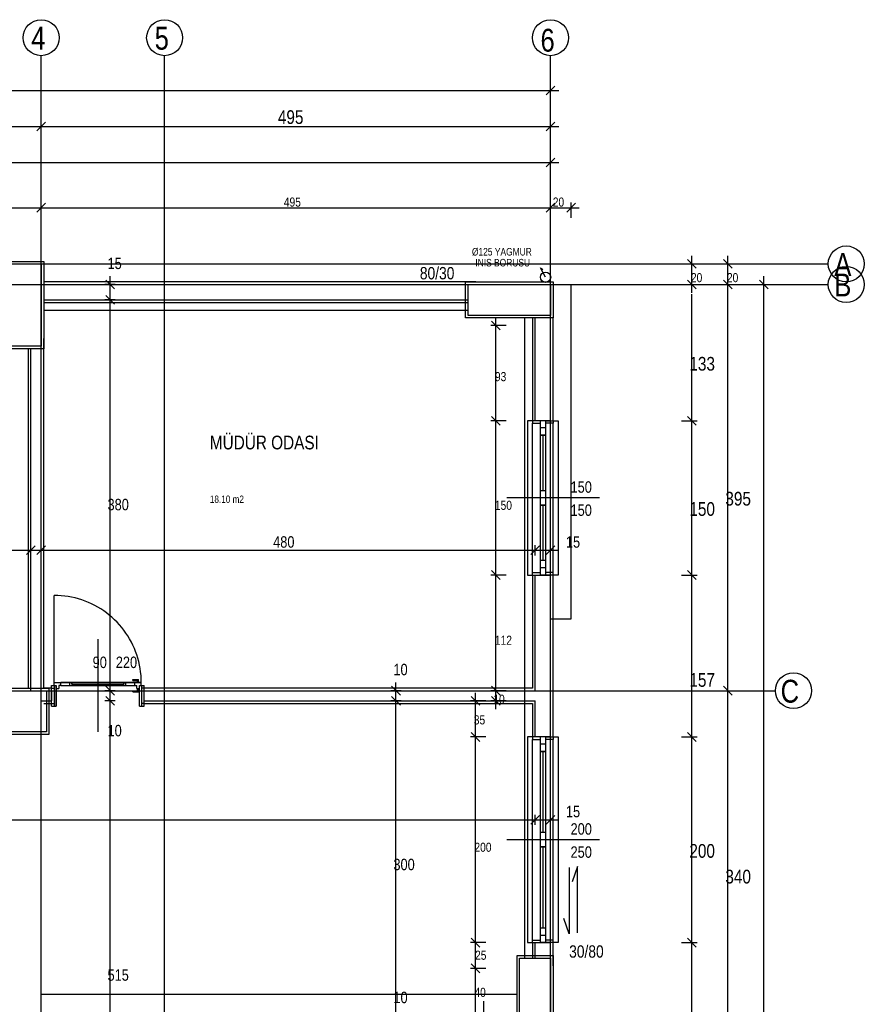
# Model space of a CAD drawing. Header units: centimetres. Extents: x 0 to 14595, y -30 to 2970.
# Tile 10 of 37: x 1816 to 2227, y 1655 to 2134. Entities that reach past the tile are written whole.
import ezdxf

# ---------------------------------------------------------------- set-up
doc = ezdxf.new("R2010")
doc.units = ezdxf.units.CM
doc.layers.add('ASN-MIMARI', color=8, linetype='CONTINUOUS')
doc.styles.get("Standard").update_dxf_attribs({"font": 'arial.ttf', "width": 0.8})

msp = doc.modelspace()

# ---------------------------------------------------------------- linework, layer by layer
at = {"layer": 'ASN-MIMARI'}
for p, q in [((1810.4, 2016.11), (1827.9, 2016.11)), ((1827.9, 2016.11), (1827.9, 1973.61)), ((2074.15, 864.84), (2074.15, 2017.57)), ((1587.9, 2014.86), (1826.65, 2014.86)), ((1587.9, 2014.86), (1826.65, 2014.86)), ((2071.75, 2008.4), (2069.23, 2012.88)), ((2069.23, 2012.88), (2070.4, 2012.14)), ((2032.9, 2006.11), (2075.4, 2006.11)), ((2032.9, 1988.61), (2032.9, 2006.11)), ((2075.4, 2006.11), (2075.4, 1988.61)), ((1471.65, 2004.86), (2084.15, 2004.86)), ((1827.9, 2004.86), (2039.15, 2004.86)), ((1827.9, 2004.86), (2073.32, 2004.86)), ((1827.9, 2004.86), (2073.32, 2004.86)), ((2142.89, 933.11), (2142.89, 2000.11)), ((1827.9, 1992.36), (2034.15, 1992.36)), ((2075.4, 1988.61), (2032.9, 1988.61)), ((2061.65, 1677.36), (2061.65, 1988.61)), ((2074.15, 1842.36), (2074.15, 1988.61)), ((1827.9, 1973.61), (1810.4, 1973.61)), ((1826.65, 1807.37), (1826.65, 1973.61)), ((2074.15, 1672.36), (2074.15, 1842.36)), ((1792.9, 1808.62), (1830.4, 1808.62)), ((1830.4, 1808.62), (1830.4, 1786.12)), ((2037.7, 1648.36), (2037.7, 1806.37)), ((1830.4, 1786.12), (1792.9, 1786.12)), ((2035.57, 1786.98), (2039.82, 1782.73)), ((2042.7, 1784.86), (2035.2, 1784.86)), ((2062.9, 1784.86), (2062.9, 1684.86)), ((2065.4, 1686.11), (2065.4, 1783.61)), ((2075.4, 1686.11), (2075.4, 1783.61)), ((2077.9, 1784.86), (2077.9, 1684.86)), ((2083.18, 1721.41), (2083.18, 1689.1)), ((2087.2, 1721.86), (2084.63, 1714.39)), ((2087.2, 1689.55), (2087.2, 1721.86)), ((2083.18, 1689.1), (2080.62, 1696.57)), ((2069.15, 1691.86), (2069.15, 1688.36)), ((2071.65, 1691.86), (2071.65, 1688.36)), ((2035.57, 1686.98), (2039.82, 1682.73)), ((2065.4, 1684.86), (2065.4, 1686.11)), ((2065.4, 1686.11), (2069.15, 1686.11)), ((2069.15, 1688.36), (2069.15, 1684.86)), ((2071.65, 1688.36), (2069.15, 1688.36)), ((2071.65, 1688.36), (2071.65, 1684.86)), ((2075.4, 1686.11), (2071.65, 1686.11)), ((2075.4, 1684.86), (2075.4, 1686.11)), ((2042.7, 1684.86), (2035.2, 1684.86)), ((2062.9, 1684.86), (2069.15, 1684.86)), ((2065.4, 1684.86), (2065.4, 1677.36)), ((2066.65, 1677.36), (2066.65, 1684.86)), ((2066.65, 1684.86), (2074.15, 1684.86)), ((2071.65, 1684.86), (2069.15, 1684.86)), ((2077.9, 1684.86), (2071.65, 1684.86)), ((2074.15, 1672.36), (2074.15, 1684.86)), ((2075.4, 1673.61), (2075.4, 1684.86)), ((2057.9, 1678.61), (2075.4, 1678.61)), ((2057.9, 1636.11), (2057.9, 1678.61)), ((2075.4, 1678.61), (2075.4, 1636.11)), ((1826.65, 1659.86), (2057.9, 1659.86))]:
    msp.add_line(p, q, dxfattribs=at)
for points in [[(1826.65, 2016.11), (1826.65, 2116.11)], [(1886.65, 2016.11), (1886.65, 2116.11)], [(2074.15, 2016.11), (2074.15, 2116.11)], [(2074.15, 2096.66), (2074.15, 2101.66)], [(1542.65, 2099.16), (2078.15, 2099.16)], [(2076.27, 2101.28), (2072.03, 2097.04)], [(2074.15, 2064.16), (2074.15, 2099.16)], [(1828.77, 2083.78), (1824.53, 2079.54)], [(1826.65, 2079.16), (1826.65, 2084.16)], [(2076.27, 2083.78), (2072.03, 2079.54)], [(2074.15, 2079.16), (2074.15, 2084.16)], [(1542.65, 2081.66), (2078.15, 2081.66)], [(1542.65, 2064.16), (2078.15, 2064.16)], [(2076.27, 2066.28), (2072.03, 2062.04)], [(2074.15, 2059.16), (2074.15, 2066.66)], [(1828.77, 2044.33), (1824.53, 2040.09)], [(1826.65, 2037.21), (1826.65, 2044.71)], [(2076.27, 2044.33), (2072.03, 2040.09)], [(2076.27, 2044.33), (2072.03, 2040.09)], [(2074.15, 2037.21), (2074.15, 2044.71)], [(2074.15, 2037.21), (2074.15, 2044.71)], [(2086.27, 2044.33), (2082.03, 2040.09)], [(2084.15, 2037.21), (2084.15, 2044.71)], [(1542.65, 2042.21), (2078.15, 2042.21)], [(2070.15, 2042.21), (2088.15, 2042.21)], [(1826.65, 864.84), (1826.65, 2016.11)], [(1886.65, 864.84), (1886.65, 2016.11)], [(2140.77, 2016.98), (2145.01, 2012.74)], [(2142.89, 2000.86), (2142.89, 2018.86)], [(2158.27, 2016.98), (2162.51, 2012.74)], [(2160.39, 2000.86), (2160.39, 2018.86)], [(1471.65, 2014.86), (2084.15, 2014.86)], [(1811.65, 2014.86), (1826.65, 2014.86)], [(1826.65, 2014.86), (1826.65, 1974.86)], [(2084.15, 2014.86), (2209.15, 2014.86)], [(2137.89, 2014.86), (2145.39, 2014.86)], [(2155.39, 2014.86), (2162.89, 2014.86)], [(2037.9, 2006.11), (1827.91, 2006.11)], [(1858.02, 2006.98), (1862.27, 2002.74)], [(1860.14, 950.76), (1860.14, 2008.86)], [(2140.77, 2006.98), (2145.01, 2002.74)], [(2140.77, 2006.98), (2145.01, 2002.74)], [(2158.27, 2006.98), (2162.51, 2002.74)], [(2158.27, 2006.98), (2162.51, 2002.74)], [(2158.27, 2006.98), (2162.51, 2002.74)], [(2160.39, 929.11), (2160.39, 2008.86)], [(2175.77, 2006.98), (2180.01, 2002.74)], [(2177.89, 929.11), (2177.89, 2008.86)], [(1827.9, 2004.86), (2039.15, 2004.86)], [(1862.64, 2004.86), (1857.64, 2004.86)], [(2034.15, 1989.86), (2034.15, 2004.86)], [(2034.15, 2004.86), (2074.15, 2004.86)], [(2074.15, 2004.86), (2074.15, 1989.86)], [(2084.15, 2004.86), (2209.15, 2004.86)], [(2084.15, 1842.36), (2084.15, 2004.86)], [(2137.89, 2004.86), (2145.39, 2004.86)], [(2137.89, 2004.86), (2145.39, 2004.86)], [(2142.89, 2004.86), (2177.89, 2004.86)], [(2155.39, 2004.86), (2162.89, 2004.86)], [(2157.89, 2004.86), (2162.89, 2004.86)], [(2157.89, 2004.86), (2162.89, 2004.86)], [(2175.39, 2004.86), (2180.39, 2004.86)], [(1827.9, 1997.36), (2034.15, 1997.36)], [(1862.64, 1997.36), (1857.64, 1997.36)], [(1858.02, 1999.48), (1862.27, 1995.24)], [(1827.91, 1996.11), (2034.15, 1996.11)], [(2074.15, 1989.86), (2034.15, 1989.86)], [(2045.52, 1986.98), (2049.77, 1982.74)], [(2047.65, 1798.37), (2047.65, 1988.86)], [(2065.4, 1988.61), (2065.4, 1938.61)], [(2066.65, 1938.61), (2066.65, 1988.61)], [(2074.15, 1938.61), (2074.15, 1988.61)], [(2075.4, 1938.61), (2075.4, 1988.61)], [(2052.65, 1984.86), (2045.15, 1984.86)], [(1827.9, 1808.62), (1827.9, 1978.6)], [(1826.65, 1974.86), (1811.65, 1974.86)], [(1820.4, 1973.61), (1820.4, 1808.62)], [(1821.65, 1807.37), (1821.65, 1973.61)], [(1826.65, 1807.37), (1826.65, 1973.61)], [(2045.52, 1940.73), (2049.77, 1936.49)], [(2140.77, 1940.73), (2145.01, 1936.49)], [(2052.65, 1938.61), (2045.15, 1938.61)], [(2069.15, 1938.61), (2062.9, 1938.61)], [(2062.9, 1938.61), (2062.9, 1863.61)], [(2065.4, 1938.61), (2065.4, 1937.36)], [(2065.4, 1937.36), (2069.15, 1937.36)], [(2065.4, 1864.86), (2065.4, 1937.36)], [(2074.15, 1938.61), (2066.65, 1938.61)], [(2069.15, 1938.61), (2069.15, 1935.11)], [(2071.65, 1938.61), (2069.15, 1938.61)], [(2069.15, 1935.11), (2069.15, 1931.61)], [(2071.65, 1935.11), (2069.15, 1935.11)], [(2071.65, 1938.61), (2071.65, 1935.11)], [(2071.65, 1938.61), (2077.9, 1938.61)], [(2075.4, 1937.36), (2071.65, 1937.36)], [(2071.65, 1935.11), (2071.65, 1931.61)], [(2075.4, 1938.61), (2075.4, 1937.36)], [(2075.4, 1864.86), (2075.4, 1937.36)], [(2077.9, 1938.61), (2077.9, 1863.61)], [(2137.89, 1938.61), (2145.39, 1938.61)], [(2069.15, 1931.61), (2069.15, 1904.61)], [(2070.35, 1931.61), (2069.15, 1931.61)], [(2069.15, 1931.61), (2071.65, 1931.61)], [(2070.4, 1931.61), (2070.35, 1931.61)], [(2070.35, 1931.61), (2070.35, 1904.61)], [(2071.65, 1931.61), (2070.4, 1931.61)], [(2071.65, 1931.61), (2071.65, 1904.61)], [(2097.9, 1901.11), (2052.9, 1901.11)], [(2069.15, 1904.61), (2069.15, 1901.11)], [(2070.35, 1904.61), (2069.15, 1904.61)], [(2071.65, 1904.61), (2069.15, 1904.61)], [(2069.15, 1901.11), (2069.15, 1897.61)], [(2071.65, 1901.11), (2069.15, 1901.11)], [(2070.4, 1904.61), (2070.35, 1904.61)], [(2071.65, 1904.61), (2070.4, 1904.61)], [(2071.65, 1904.61), (2071.65, 1901.11)], [(2071.65, 1901.11), (2071.65, 1897.61)], [(2069.15, 1897.61), (2069.15, 1870.61)], [(2070.35, 1897.61), (2069.15, 1897.61)], [(2069.15, 1897.61), (2071.65, 1897.61)], [(2070.4, 1897.61), (2070.35, 1897.61)], [(2070.35, 1897.61), (2070.35, 1870.61)], [(2071.65, 1897.61), (2070.4, 1897.61)], [(2071.65, 1897.61), (2071.65, 1870.61)], [(1823.77, 1877.76), (1819.53, 1873.52)], [(1821.65, 1873.14), (1821.65, 1878.14)], [(1828.77, 1877.76), (1824.53, 1873.52)], [(1826.65, 1873.14), (1826.65, 1878.14)], [(2068.77, 1877.76), (2064.53, 1873.52)], [(2066.65, 1873.14), (2066.65, 1878.14)], [(2076.27, 1877.76), (2072.03, 1873.52)], [(2074.15, 1873.14), (2074.15, 1878.14)], [(1542.65, 1875.64), (2078.15, 1875.64)], [(2069.15, 1870.61), (2069.15, 1867.11)], [(2070.35, 1870.61), (2069.15, 1870.61)], [(2071.65, 1870.61), (2069.15, 1870.61)], [(2069.15, 1867.11), (2069.15, 1863.61)], [(2071.65, 1867.11), (2069.15, 1867.11)], [(2070.4, 1870.61), (2070.35, 1870.61)], [(2071.65, 1870.61), (2070.4, 1870.61)], [(2071.65, 1870.61), (2071.65, 1867.11)], [(2071.65, 1867.11), (2071.65, 1863.61)], [(2052.65, 1863.61), (2045.15, 1863.61)], [(2045.52, 1865.73), (2049.77, 1861.49)], [(2062.9, 1863.61), (2069.15, 1863.61)], [(2065.4, 1863.61), (2065.4, 1864.86)], [(2065.4, 1864.86), (2069.15, 1864.86)], [(2065.4, 1863.61), (2065.4, 1808.62)], [(2066.65, 1807.37), (2066.65, 1863.61)], [(2066.65, 1863.61), (2074.15, 1863.61)], [(2071.65, 1863.61), (2069.15, 1863.61)], [(2075.4, 1864.86), (2071.65, 1864.86)], [(2077.9, 1863.61), (2071.65, 1863.61)], [(2074.15, 1784.86), (2074.15, 1863.61)], [(2075.4, 1863.61), (2075.4, 1864.86)], [(2075.4, 1784.86), (2075.4, 1863.61)], [(2137.89, 1863.61), (2145.39, 1863.61)], [(2140.77, 1865.73), (2145.01, 1861.49)], [(1834.7, 1853.63), (1833, 1853.67)], [(1833, 1811.37), (1833, 1853.67)], [(1836.4, 1853.53), (1834.7, 1853.63)], [(1838.1, 1853.36), (1836.4, 1853.53)], [(1839.79, 1853.12), (1838.1, 1853.36)], [(1841.46, 1852.81), (1839.79, 1853.12)], [(1843.12, 1852.44), (1841.46, 1852.81)], [(1844.77, 1852), (1843.12, 1852.44)], [(1846.4, 1851.49), (1844.77, 1852)], [(1848, 1850.92), (1846.4, 1851.49)], [(1849.58, 1850.28), (1848, 1850.92)], [(1851.13, 1849.58), (1849.58, 1850.28)], [(1852.66, 1848.82), (1851.13, 1849.58)], [(1854.15, 1848), (1852.66, 1848.82)], [(1855.61, 1847.12), (1854.15, 1848)], [(1857.03, 1846.18), (1855.61, 1847.12)], [(1858.41, 1845.18), (1857.03, 1846.18)], [(1859.75, 1844.13), (1858.41, 1845.18)], [(1861.05, 1843.03), (1859.75, 1844.13)], [(1862.3, 1841.87), (1861.05, 1843.03)], [(1863.51, 1840.67), (1862.3, 1841.87)], [(1864.66, 1839.42), (1863.51, 1840.67)], [(1865.77, 1838.12), (1864.66, 1839.42)], [(2074.15, 1842.36), (2084.15, 1842.36)], [(1866.82, 1836.78), (1865.77, 1838.12)], [(1867.81, 1835.4), (1866.82, 1836.78)], [(1868.75, 1833.97), (1867.81, 1835.4)], [(1869.63, 1832.52), (1868.75, 1833.97)], [(1854.15, 1832.37), (1854.15, 1787.37)], [(1870.46, 1831.02), (1869.63, 1832.52)], [(1871.22, 1829.5), (1870.46, 1831.02)], [(1871.92, 1827.95), (1871.22, 1829.5)], [(1872.55, 1826.37), (1871.92, 1827.95)], [(1873.12, 1824.76), (1872.55, 1826.37)], [(1873.63, 1823.14), (1873.12, 1824.76)], [(1874.07, 1821.49), (1873.63, 1823.14)], [(1874.45, 1819.83), (1874.07, 1821.49)], [(1874.75, 1818.15), (1874.45, 1819.83)], [(1874.99, 1816.47), (1874.75, 1818.15)], [(1875.16, 1814.77), (1874.99, 1816.47)], [(1875.27, 1813.07), (1875.16, 1814.77)], [(1831.65, 1809.87), (1833, 1809.87)], [(1831.65, 1799.87), (1831.65, 1809.87)], [(1831.65, 1809.87), (1833.9, 1809.87)], [(1832.9, 1809.87), (1832.9, 1801.12)], [(1833, 1809.87), (1833, 1811.37)], [(1833, 1811.37), (1836.15, 1811.37)], [(1833, 1809.87), (1833.9, 1809.87)], [(1833.9, 1808.37), (1833.9, 1809.87)], [(1833.9, 1809.87), (1833.9, 1799.87)], [(1836.15, 1809.87), (1835.25, 1809.87)], [(1835.25, 1809.87), (1835.25, 1808.37)], [(1836.15, 1809.87), (1836.15, 1811.37)], [(1836.15, 1811.37), (1840.65, 1811.37)], [(1872.15, 1811.37), (1836.15, 1811.37)], [(1836.15, 1809.87), (1840.65, 1809.87)], [(1836.15, 1809.87), (1872.15, 1809.87)], [(1840.65, 1811.37), (1867.65, 1811.37)], [(1840.65, 1809.87), (1840.65, 1811.37)], [(1840.65, 1809.87), (1867.65, 1809.87)], [(1841.55, 1811.37), (1841.55, 1809.87)], [(1841.55, 1810.62), (1841.55, 1810.82)], [(1841.55, 1810.6), (1866.75, 1810.6)], [(1866.75, 1809.87), (1866.75, 1811.37)], [(1866.75, 1810.82), (1866.75, 1810.62)], [(1867.65, 1811.37), (1872.15, 1811.37)], [(1867.65, 1811.37), (1867.65, 1809.87)], [(1867.65, 1809.87), (1872.15, 1809.87)], [(1871.25, 1812.87), (1873.95, 1812.87)], [(1871.25, 1812.37), (1871.25, 1812.87)], [(1871.25, 1812.37), (1873.5, 1812.37)], [(1872.15, 1811.37), (1873.5, 1811.37)], [(1872.15, 1809.87), (1872.15, 1811.37)], [(1875.3, 1811.37), (1872.15, 1811.37)], [(1872.15, 1809.87), (1873.05, 1809.87)], [(1873.05, 1808.37), (1873.05, 1809.87)], [(1873.5, 1811.37), (1873.5, 1812.37)], [(1873.5, 1811.37), (1873.95, 1811.37)], [(1873.95, 1811.37), (1873.95, 1812.87)], [(1873.95, 1811.37), (1875.3, 1811.37)], [(1874.4, 1799.87), (1874.4, 1809.87)], [(1874.4, 1809.87), (1876.65, 1809.87)], [(1874.4, 1808.37), (1874.4, 1809.87)], [(1874.4, 1809.87), (1875.3, 1809.87)], [(1875.3, 1811.37), (1875.27, 1813.07)], [(1875.3, 1809.87), (1875.3, 1811.37)], [(1875.3, 1809.87), (1876.65, 1809.87)], [(1875.4, 1809.87), (1875.4, 1801.12)], [(1876.65, 1799.87), (1876.65, 1809.87)], [(1999.07, 1533.36), (1999.07, 1811.37)], [(1471.65, 1807.37), (2084.15, 1807.37)], [(1794.15, 1807.37), (1829.15, 1807.37)], [(1826.65, 1807.37), (1831.65, 1807.37)], [(1831.65, 1808.62), (1827.91, 1808.62)], [(1829.15, 1807.37), (1829.15, 1787.37)], [(1831.65, 1808.62), (1832.9, 1808.62)], [(1831.65, 1807.37), (1831.65, 1802.37)], [(1832.9, 1808.62), (1832.9, 1799.87)], [(1833.9, 1799.87), (1833.9, 1808.37)], [(1833.9, 1808.37), (1835.25, 1808.37)], [(1862.64, 1807.37), (1857.64, 1807.37)], [(1858.02, 1809.49), (1862.27, 1805.25)], [(1871.25, 1806.87), (1871.25, 1807.37)], [(1871.25, 1807.37), (1873.5, 1807.37)], [(1871.25, 1806.87), (1873.95, 1806.87)], [(1873.05, 1808.37), (1873.5, 1808.37)], [(1873.05, 1808.37), (1874.4, 1808.37)], [(1873.5, 1808.37), (1873.95, 1808.37)], [(1873.5, 1807.37), (1873.5, 1808.37)], [(1873.95, 1808.37), (1874.4, 1808.37)], [(1873.95, 1806.87), (1873.95, 1808.37)], [(1874.4, 1799.87), (1874.4, 1808.37)], [(1876.65, 1808.62), (1875.4, 1808.62)], [(1875.4, 1808.62), (1875.4, 1799.87)], [(2065.4, 1808.62), (1876.65, 1808.62)], [(1876.65, 1807.37), (2066.65, 1807.37)], [(1876.65, 1802.37), (1876.65, 1807.37)], [(2001.57, 1807.37), (1996.57, 1807.37)], [(1996.95, 1809.49), (2001.2, 1805.25)], [(2052.65, 1807.37), (2045.15, 1807.37)], [(2045.52, 1809.49), (2049.77, 1805.25)], [(2058.54, 1807.37), (2183.54, 1807.37)], [(2157.89, 1807.37), (2162.89, 1807.37)], [(2158.27, 1809.49), (2162.51, 1805.25)], [(1826.65, 1802.37), (1831.65, 1802.37)], [(1827.91, 1801.12), (1831.65, 1801.12)], [(1831.65, 1801.12), (1832.9, 1801.12)], [(1862.64, 1802.37), (1857.64, 1802.37)], [(1858.02, 1804.49), (1862.27, 1800.25)], [(1876.65, 1801.12), (1875.4, 1801.12)], [(1876.65, 1802.37), (2066.65, 1802.37)], [(1876.65, 1801.12), (2065.4, 1801.12)], [(2001.57, 1802.37), (1996.57, 1802.37)], [(1996.95, 1804.49), (2001.2, 1800.25)], [(2042.7, 1802.37), (2035.2, 1802.37)], [(2035.57, 1804.49), (2039.82, 1800.25)], [(2052.65, 1802.37), (2045.15, 1802.37)], [(2045.52, 1804.49), (2049.77, 1800.25)], [(2065.4, 1801.12), (2065.4, 1784.86)], [(2066.65, 1784.86), (2066.65, 1802.37)], [(1831.65, 1799.87), (1833.9, 1799.87)], [(1874.4, 1799.87), (1876.65, 1799.87)], [(1829.15, 1787.37), (1794.15, 1787.37)], [(1826.65, 1659.86), (1826.65, 1787.37)], [(2140.77, 1786.98), (2145.01, 1782.73)], [(2069.15, 1784.86), (2062.9, 1784.86)], [(2065.4, 1784.86), (2065.4, 1783.61)], [(2065.4, 1783.61), (2069.15, 1783.61)], [(2074.15, 1784.86), (2066.65, 1784.86)], [(2069.15, 1784.86), (2069.15, 1781.36)], [(2071.65, 1784.86), (2069.15, 1784.86)], [(2069.15, 1781.36), (2069.15, 1777.86)], [(2071.65, 1781.36), (2069.15, 1781.36)], [(2071.65, 1784.86), (2071.65, 1781.36)], [(2071.65, 1784.86), (2077.9, 1784.86)], [(2075.4, 1783.61), (2071.65, 1783.61)], [(2071.65, 1781.36), (2071.65, 1777.86)], [(2074.15, 1778.9), (2074.15, 1783.9)], [(2075.4, 1784.86), (2075.4, 1783.61)], [(2137.89, 1784.86), (2145.39, 1784.86)], [(2069.15, 1777.86), (2069.15, 1738.36)], [(2070.35, 1777.86), (2069.15, 1777.86)], [(2069.15, 1777.86), (2071.65, 1777.86)], [(2070.4, 1777.86), (2070.35, 1777.86)], [(2070.35, 1777.86), (2070.35, 1738.36)], [(2071.65, 1777.86), (2070.4, 1777.86)], [(2071.65, 1777.86), (2071.65, 1738.36)], [(1542.65, 1744.57), (2078.15, 1744.57)], [(2068.77, 1746.69), (2064.53, 1742.45)], [(2066.65, 1742.07), (2066.65, 1747.07)], [(2076.27, 1746.69), (2072.03, 1742.45)], [(2074.15, 1742.07), (2074.15, 1747.07)], [(2069.15, 1738.36), (2069.15, 1734.86)], [(2070.35, 1738.36), (2069.15, 1738.36)], [(2071.65, 1738.36), (2069.15, 1738.36)], [(2070.4, 1738.36), (2070.35, 1738.36)], [(2071.65, 1738.36), (2070.4, 1738.36)], [(2071.65, 1738.36), (2071.65, 1734.86)], [(2097.9, 1734.86), (2052.9, 1734.86)], [(2069.15, 1734.86), (2069.15, 1731.36)], [(2071.65, 1734.86), (2069.15, 1734.86)], [(2071.65, 1734.86), (2071.65, 1731.36)], [(2069.15, 1731.36), (2069.15, 1691.86)], [(2070.35, 1731.36), (2069.15, 1731.36)], [(2069.15, 1731.36), (2071.65, 1731.36)], [(2070.4, 1731.36), (2070.35, 1731.36)], [(2070.35, 1731.36), (2070.35, 1691.86)], [(2071.65, 1731.36), (2070.4, 1731.36)], [(2071.65, 1731.36), (2071.65, 1691.86)], [(2070.35, 1691.86), (2069.15, 1691.86)], [(2071.65, 1691.86), (2069.15, 1691.86)], [(2070.4, 1691.86), (2070.35, 1691.86)], [(2071.65, 1691.86), (2070.4, 1691.86)], [(2140.77, 1686.98), (2145.01, 1682.73)], [(2137.89, 1684.86), (2145.39, 1684.86)], [(2059.15, 1637.36), (2059.15, 1677.36)], [(2059.15, 1677.36), (2074.15, 1677.36)], [(2074.15, 1677.36), (2074.15, 1637.36)], [(2042.7, 1672.36), (2035.2, 1672.36)], [(2035.57, 1674.48), (2039.82, 1670.23)], [(2041.78, 1545.86), (2041.78, 1656.36)]]:
    msp.add_lwpolyline(points, dxfattribs=at)
for centre, radius in [((1826.65, 2124.86), 8.75), ((1886.65, 2124.86), 8.75), ((2074.15, 2124.86), 8.75), ((2217.9, 2014.86), 8.75), ((2071.75, 2008.4), 2.5), ((2217.9, 2004.86), 8.75), ((2192.29, 1807.37), 8.75)]:
    msp.add_circle(centre, radius, dxfattribs=at)

# ---------------------------------------------------------------- texts
at = {"layer": 'ASN-MIMARI', "width": 0.8}
for s, height, p in [('4', 11.11, (1821.8, 2119.05)), ('5', 11.11, (1881.8, 2119.05)), ('6', 11.11, (2069.3, 2118.08)), ('495', 6.667, (1941.66, 2082.91)), ('495', 4.444, (1944.57, 2042.71)), ('20', 4.444, (2075.27, 2042.71)), ('%%C125 YAGMUR', 3.6604, (2035.97, 2018.95)), ('15', 5.556, (1858.89, 2012.36)), ('INIS BORUSU', 3.6604, (2037.63, 2013.64)), ('A', 11.11, (2212.08, 2009.04)), ('80/30', 6, (2010.67, 2007.36)), ('20', 4.444, (2142.39, 2005.97)), ('20', 4.444, (2159.89, 2005.98)), ('B', 11.11, (2212.08, 1999.04)), ('133', 6.667, (2141.64, 1962.99)), ('93', 4.444, (2047.15, 1957.85)), ('MÜDÜR ODASI', 6.6667, (1908.61, 1924.69)), ('150', 5.556, (2083.9, 1903.61)), ('380', 5.556, (1858.89, 1895.08)), ('18.10 m2', 3.556, (1908.61, 1898.69)), ('395', 6.667, (2159.14, 1897.38)), ('150', 4.444, (2047.15, 1895.28)), ('150', 5.556, (2083.9, 1892.36)), ('150', 6.667, (2141.64, 1892.37)), ('480', 5.556, (1939.37, 1876.89)), ('15', 5.556, (2081.65, 1876.89)), ('112', 4.444, (2047.15, 1829.66)), ('90', 5.556, (1851.65, 1818.37)), ('220', 5.556, (1862.9, 1818.37)), ('10', 5.556, (1997.82, 1814.87)), ('157', 6.667, (2141.64, 1809.24)), ('C', 11.11, (2185.99, 1801.55)), ('10', 4.444, (2046.4, 1800.98)), ('35', 4.444, (2036.88, 1790.96)), ('10', 5.556, (1858.89, 1785.16)), ('15', 5.556, (2081.65, 1745.82)), ('200', 5.556, (2083.9, 1737.36)), ('200', 4.444, (2037.2, 1729.03)), ('250', 5.556, (2083.9, 1726.11)), ('200', 6.667, (2141.64, 1726.12)), ('300', 5.556, (1997.82, 1720.08)), ('340', 6.667, (2159.14, 1713.63)), ('25', 4.444, (2037.5, 1676.53)), ('30/80', 6, (2083.22, 1677.55)), ('515', 5.556, (1858.89, 1666.33)), ('40', 4.444, (2037.2, 1658.47)), ('10', 5.556, (1997.82, 1655.43))]:
    msp.add_text(s, height=height, dxfattribs=at).set_placement(p)

doc.saveas('drawing.dxf')
